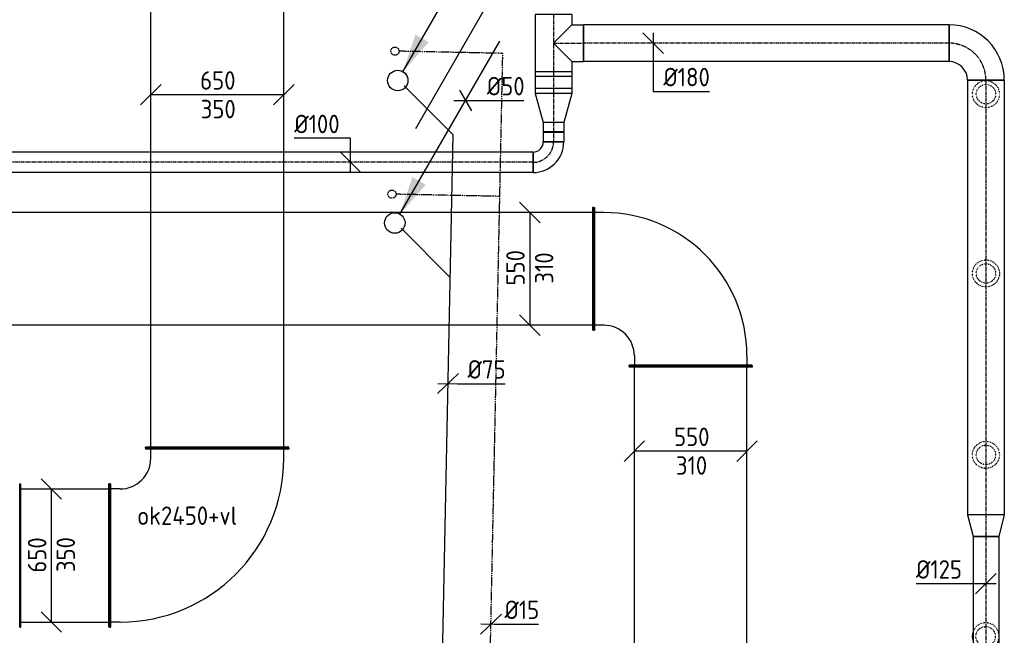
# Model space of a CAD drawing. Header units: millimetres. Extents: x -2770 to 48660, y -299 to 65946.
# Tile 22 of 39: x 24398 to 29209, y 22936 to 25942. Entities that reach past the tile are written whole.
import ezdxf

# ---------------------------------------------------------------- set-up
doc = ezdxf.new("R2010")
doc.units = ezdxf.units.MM
for name, pattern in [('2322109', [10, 5, -2, 1, -2]), ('2322121', [2000, 1000, 1000]), ('2322121_a', [2000, 1000, 1000]), ('CENTER2', [28.575, 19.05, -3.175, 3.175, -3.175]), ('SMALL_DASH', [1.5, 0.5, -1])]:
    doc.linetypes.add(name, pattern=pattern)
for name, color, linetype in [('WL524---', 4, '2322121'), ('WL531---', 5, '2322109'), ('WL570---_RETOUR', 4, 'SMALL_DASH'), ('WL570---_RETOUR_D', 4, 'Continuous'), ('WL570---_RETOUR_HL', 1, 'CENTER2'), ('WL570---_RETOUR_RST', 4, 'Continuous'), ('WL570---_TOEVOER_D', 3, 'Continuous'), ('WM524---', 1, 'Continuous'), ('WM531---', 1, 'Continuous'), ('WM570---_RETOUR', 1, 'Continuous'), ('WM570---_TOEVOER', 1, 'Continuous')]:
    doc.layers.add(name, color=color, linetype=linetype)
doc.styles.add('STABICAD-018', font='ISOCP.SHX', dxfattribs={"height": 90})

# ---------------------------------------------------------------- blocks, each defined once
blk = doc.blocks.new('*U453')
at = {"color": 0, "linetype": 'Continuous'}
for p, q in [((0, 300, -3005), (5, 300, -3005)), ((0, -300, -3005), (0, 300, -3005)), ((5, -300, -3005), (5, 300, -3005)), ((4921.4, 300, -3005), (4916.4, 300, -3005)), ((4916.4, -300, -3005), (4916.4, 300, -3005)), ((4921.4, -300, -3005), (4921.4, 300, -3005)), ((5, 275, -3005), (4916.4, 275, -3005)), ((5, -275, -3005), (4916.4, -275, -3005)), ((0, -300, -3005), (5, -300, -3005)), ((4921.4, -300, -3005), (4916.4, -300, -3005))]:
    blk.add_line(p, q, dxfattribs=at)
at = {"layer": 'WM570---_TOEVOER', "color": 2, "style": 'STABICAD-018'}
for tag, p in [('POSITIONCODE', (27526.6, 20759, 3005)), ('SECTIONCODE', (27526.6, 19707.8, 3005)), ('CODE', (27676.6, 19328.6, 3005))]:
    blk.add_attdef(tag, p, '', height=1.8, rotation=355, dxfattribs=at)
blk = doc.blocks.new('*U449')
at = {"color": 0, "linetype": 'Continuous'}
for p, q in [((-225, 50, -3005), (-325, -50, -3005)), ((325, 50, -3005), (225, -50, -3005)), ((275, 0, -3005), (-275, 0, -3005))]:
    blk.add_line(p, q, dxfattribs=at)
at = {"color": 0, "linetype": 'Continuous', "style": 'STABICAD-018'}
for s, p in [('550', (-81, 25, -3005)), ('310', (-72, -115, -3005))]:
    blk.add_text(s, height=90, dxfattribs=at).set_placement(p)
at = {"layer": 'WM570---_TOEVOER', "color": 2, "style": 'STABICAD-018'}
blk.add_attdef('CODE', (27676.6, 23834.9, 3005), '', height=1.8, dxfattribs=at)
blk = doc.blocks.new('*U451')
at = {"color": 0, "linetype": 'Continuous'}
for p, q in [((0, 300, -3005), (5, 300, -3005)), ((0, -300, -3005), (0, 300, -3005)), ((5, -300, -3005), (5, 300, -3005)), ((2992.3, 300, -3005), (2987.3, 300, -3005)), ((2987.3, -300, -3005), (2987.3, 300, -3005)), ((2992.3, -300, -3005), (2992.3, 300, -3005)), ((5, 275, -3005), (2987.3, 275, -3005)), ((5, -275, -3005), (2987.3, -275, -3005)), ((0, -300, -3005), (5, -300, -3005)), ((2992.3, -300, -3005), (2987.3, -300, -3005))]:
    blk.add_line(p, q, dxfattribs=at)
at = {"layer": 'WM570---_TOEVOER', "color": 2, "style": 'STABICAD-018'}
for tag, p in [('CODE', (27201.6, 24725, 3005)), ('POSITIONCODE', (25771.2, 24575, 3005)), ('SECTIONCODE', (26822.4, 24575, 3005))]:
    blk.add_attdef(tag, p, '', height=1.8, rotation=85, dxfattribs=at)
blk = doc.blocks.new('*U452')
at = {"color": 0, "linetype": 'Continuous'}
for p, q in [((-300, 475, -3005), (-300, 470, -3005)), ((300, 475, -3005), (-300, 475, -3005)), ((300, 470, -3005), (-300, 470, -3005)), ((-275, 425, -3005), (-275, 470, -3005)), ((275, 425, -3005), (275, 470, -3005)), ((300, 475, -3005), (300, 470, -3005)), ((-475, 300, -3005), (-470, 300, -3005)), ((-475, -300, -3005), (-475, 300, -3005)), ((-470, -300, -3005), (-470, 300, -3005)), ((-425, 275, -3005), (-470, 275, -3005)), ((-425, -275, -3005), (-470, -275, -3005)), ((-475, -300, -3005), (-470, -300, -3005))]:
    blk.add_line(p, q, dxfattribs=at)
for radius in [150, 700]:
    blk.add_arc((-425, 425, -3005), radius, 270, 0, dxfattribs=at)
at = {"layer": 'WM570---_TOEVOER', "color": 2, "style": 'STABICAD-018'}
for tag in ['SECTIONCODE', 'CODE', 'POSITIONCODE']:
    blk.add_attdef(tag, (27676.64, 24725, 3005), '', height=1.8, dxfattribs=at)
blk = doc.blocks.new('*U473')
at = {"color": 0, "linetype": 'Continuous'}
for p, q in [((0, 350, -2625), (5, 350, -2625)), ((0, -350, -2625), (0, 350, -2625)), ((5, -350, -2625), (5, 350, -2625)), ((440.5, 350, -2625), (435.5, 350, -2625)), ((435.5, -350, -2625), (435.5, 350, -2625)), ((440.5, -350, -2625), (440.5, 350, -2625)), ((5, 325, -2625), (435.5, 325, -2625)), ((5, -325, -2625), (435.5, -325, -2625)), ((0, -350, -2625), (5, -350, -2625)), ((440.5, -350, -2625), (435.5, -350, -2625))]:
    blk.add_line(p, q, dxfattribs=at)
at = {"layer": 'WM570---_TOEVOER', "color": 2, "style": 'STABICAD-018'}
for tag, p in [('SECTIONCODE', (24617.9, 23475, 2625)), ('POSITIONCODE', (24617.9, 23475, 2625)), ('CODE', (24398.2, 23325, 2625))]:
    blk.add_attdef(tag, p, '', height=1.8, dxfattribs=at)
blk = doc.blocks.new('*U472')
at = {"color": 0, "linetype": 'Continuous'}
for p, q in [((-350, 525, -2625), (-350, 520, -2625)), ((350, 525, -2625), (-350, 525, -2625)), ((350, 520, -2625), (-350, 520, -2625)), ((-325, 475, -2625), (-325, 520, -2625)), ((325, 475, -2625), (325, 520, -2625)), ((350, 525, -2625), (350, 520, -2625)), ((-525, 350, -2625), (-520, 350, -2625)), ((-525, -350, -2625), (-525, 350, -2625)), ((-520, -350, -2625), (-520, 350, -2625)), ((-475, 325, -2625), (-520, 325, -2625)), ((-475, -325, -2625), (-520, -325, -2625)), ((-525, -350, -2625), (-520, -350, -2625))]:
    blk.add_line(p, q, dxfattribs=at)
for radius in [150, 800]:
    blk.add_arc((-475, 475, -2625), radius, 270, 0, dxfattribs=at)
at = {"layer": 'WM570---_TOEVOER', "color": 2, "style": 'STABICAD-018'}
for tag in ['CODE', 'SECTIONCODE', 'POSITIONCODE']:
    blk.add_attdef(tag, (25363.7, 23325, 2625), '', height=1.8, dxfattribs=at)
blk = doc.blocks.new('*U471')
at = {"color": 0, "linetype": 'Continuous'}
for p, q in [((0, 350, -2625), (5, 350, -2625)), ((0, -350, -2625), (0, 350, -2625)), ((5, -350, -2625), (5, 350, -2625)), ((2319.5, 350, -2625), (2314.5, 350, -2625)), ((2314.5, -350, -2625), (2314.5, 350, -2625)), ((2319.5, -350, -2625), (2319.5, 350, -2625)), ((5, 325, -2625), (2314.5, 325, -2625)), ((5, -325, -2625), (2314.5, -325, -2625)), ((0, -350, -2625), (5, -350, -2625)), ((2319.5, -350, -2625), (2314.5, -350, -2625))]:
    blk.add_line(p, q, dxfattribs=at)
at = {"layer": 'WM570---_TOEVOER', "color": 2, "style": 'STABICAD-018'}
for tag, p in [('SECTIONCODE', (25213.7, 25009.2, 2625)), ('POSITIONCODE', (25213.7, 25009.2, 2625)), ('CODE', (25363.7, 23850, 2625))]:
    blk.add_attdef(tag, p, '', height=1.8, dxfattribs=at)
blk = doc.blocks.new('*U476')
at = {"color": 0, "linetype": 'Continuous'}
for p, q in [((-275, 50, -2625), (-375, -50, -2625)), ((375, 50, -2625), (275, -50, -2625)), ((325, 0, -2625), (-325, 0, -2625))]:
    blk.add_line(p, q, dxfattribs=at)
at = {"color": 0, "linetype": 'Continuous', "style": 'STABICAD-018'}
for s, p in [('650', (-83.7, 25, -2625)), ('350', (-81, -115, -2625))]:
    blk.add_text(s, height=90, dxfattribs=at).set_placement(p)
at = {"layer": 'WM570---_TOEVOER', "color": 2, "style": 'STABICAD-018'}
blk.add_attdef('CODE', (25363.7, 25575.3, 2625), '', height=1.8, dxfattribs=at)
blk = doc.blocks.new('*U468')
at = {"color": 0, "linetype": 'Continuous'}
for p, q in [((-50, 325, -3005), (50, 225, -3005)), ((0, 275, -3005), (0, -275, -3005)), ((-50, -225, -3005), (50, -325, -3005))]:
    blk.add_line(p, q, dxfattribs=at)
at = {"color": 0, "linetype": 'Continuous', "style": 'STABICAD-018'}
for s, p in [('550', (-25, -81, -3005)), ('310', (115, -72, -3005))]:
    blk.add_text(s, height=90, rotation=90, dxfattribs=at).set_placement(p)
at = {"layer": 'WM570---_TOEVOER', "color": 2, "style": 'STABICAD-018'}
blk.add_attdef('CODE', (26890.6, 24725, 3005), '', height=1.8, dxfattribs=at)
blk = doc.blocks.new('*U477')
at = {"color": 0, "linetype": 'Continuous'}
for p, q in [((50, 275, -2625), (-50, 375, -2625)), ((0, -325, -2625), (0, 325, -2625)), ((50, -375, -2625), (-50, -275, -2625))]:
    blk.add_line(p, q, dxfattribs=at)
at = {"color": 0, "linetype": 'Continuous', "style": 'STABICAD-018'}
for s, p in [('650', (-25, -83.7, -2625)), ('350', (115, -81, -2625))]:
    blk.add_text(s, height=90, rotation=90, dxfattribs=at).set_placement(p)
at = {"layer": 'WM570---_TOEVOER', "color": 2, "style": 'STABICAD-018'}
blk.add_attdef('CODE', (24553.2, 23325, 2625), '', height=1.8, dxfattribs=at)
blk = doc.blocks.new('*U488')
at = {"color": 2, "linetype": 'SMALL_DASH'}
for radius in [66, 47.5]:
    blk.add_circle((0, 0, 600), radius, dxfattribs=at)
at = {"layer": 'WM570---_RETOUR', "color": 2, "style": 'STABICAD-018'}
for tag, p in [('CODE', (29119.6, 25678, -600)), ('SECTIONCODE', (29119.6, 25578, -600)), ('MATERIALCODE', (29119.6, 25578, -600)), ('POSITIONCODE', (29119.6, 25578, -600)), ('FLOWPREFIX', (29342.1, 25538, -600)), ('FLOW', (29364.6, 25538, -600)), ('FLOWSUFFIX', (29387.1, 25538, -600))]:
    blk.add_attdef(tag, p, '', height=1.8, dxfattribs=at)
at = {"layer": 'WM570---_RETOUR', "color": 1, "style": 'STABICAD-018'}
blk.add_attdef('PRODUCTCODE', (28919.6, 25618, -600), '', height=1.8, dxfattribs=at)
blk = doc.blocks.new('*U490')
at = {"color": 2, "linetype": 'SMALL_DASH'}
for radius in [66, 47.5]:
    blk.add_circle((0, 0, 600), radius, dxfattribs=at)
at = {"layer": 'WM570---_RETOUR', "color": 2, "style": 'STABICAD-018'}
for tag, p in [('CODE', (29119.5, 24802.7, -600)), ('SECTIONCODE', (29119.5, 24702.7, -600)), ('MATERIALCODE', (29119.5, 24702.7, -600)), ('POSITIONCODE', (29119.5, 24702.7, -600)), ('FLOWPREFIX', (29342, 24662.7, -600)), ('FLOW', (29364.5, 24662.7, -600)), ('FLOWSUFFIX', (29387, 24662.7, -600))]:
    blk.add_attdef(tag, p, '', height=1.8, dxfattribs=at)
at = {"layer": 'WM570---_RETOUR', "color": 1, "style": 'STABICAD-018'}
blk.add_attdef('PRODUCTCODE', (28919.5, 24742.7, -600), '', height=1.8, dxfattribs=at)
blk = doc.blocks.new('*U489')
at = {"color": 2, "linetype": 'SMALL_DASH'}
for radius in [66, 47.5]:
    blk.add_circle((0, 0, 600), radius, dxfattribs=at)
at = {"layer": 'WM570---_RETOUR', "color": 2, "style": 'STABICAD-018'}
for tag, p in [('CODE', (29119.2, 23916.5, -600)), ('SECTIONCODE', (29119.2, 23816.5, -600)), ('MATERIALCODE', (29119.2, 23816.5, -600)), ('POSITIONCODE', (29119.2, 23816.5, -600)), ('FLOWPREFIX', (29341.7, 23776.5, -600)), ('FLOW', (29364.2, 23776.5, -600)), ('FLOWSUFFIX', (29386.7, 23776.5, -600))]:
    blk.add_attdef(tag, p, '', height=1.8, dxfattribs=at)
at = {"layer": 'WM570---_RETOUR', "color": 1, "style": 'STABICAD-018'}
blk.add_attdef('PRODUCTCODE', (28919.2, 23856.5, -600), '', height=1.8, dxfattribs=at)
blk = doc.blocks.new('*U487')
at = {"color": 2, "linetype": 'SMALL_DASH'}
blk.add_circle((0, 0, 600), 47.5, dxfattribs=at)
for start, end in [(14.5602, 157.828), (202.172, 345.4398)]:
    blk.add_arc((0, 0, 600), 66, start, end, dxfattribs=at)
at = {"color": 0, "linetype": 'Continuous'}
for start, end in [(157.828, 202.172), (345.4398, 14.5602)]:
    blk.add_arc((0, 0, 600), 66, start, end, dxfattribs=at)
at = {"layer": 'WM570---_RETOUR', "color": 2, "style": 'STABICAD-018'}
for tag, p in [('CODE', (29117.8, 23030.4, -600)), ('SECTIONCODE', (29117.8, 22930.4, -600)), ('MATERIALCODE', (29117.8, 22930.4, -600)), ('POSITIONCODE', (29117.8, 22930.4, -600)), ('FLOWPREFIX', (29340.3, 22890.4, -600)), ('FLOW', (29362.8, 22890.4, -600)), ('FLOWSUFFIX', (29385.3, 22890.4, -600))]:
    blk.add_attdef(tag, p, '', height=1.8, dxfattribs=at)
at = {"layer": 'WM570---_RETOUR', "color": 1, "style": 'STABICAD-018'}
blk.add_attdef('PRODUCTCODE', (28917.8, 22970.4, -600), '', height=1.8, dxfattribs=at)
blk = doc.blocks.new('*U502')
at = {"color": 0, "linetype": 'Continuous'}
for p, q in [((0, 90, -2750), (1786.5, 90, -2750)), ((0, -90, -2750), (0, 90, -2750)), ((1786.5, 90, -2750), (1786.5, -90, -2750)), ((0, -90, -2750), (1786.5, -90, -2750))]:
    blk.add_line(p, q, dxfattribs=at)
at = {"layer": 'WL570---_RETOUR_HL', "linetype": 'CENTER2'}
blk.add_line((0, 0, -2750), (1786.5, 0, -2750), dxfattribs=at)
at = {"layer": 'WM570---_RETOUR', "color": 2, "style": 'STABICAD-018'}
for tag, p in [('SECTIONCODE', (27956.4, 25977.1, 2750)), ('POSITIONCODE', (27956.4, 25977.1, 2750)), ('CODE', (28939.1, 25827.1, 2750))]:
    blk.add_attdef(tag, p, '', height=1.8, dxfattribs=at)
blk = doc.blocks.new('*U503')
at = {"color": 0, "linetype": 'Continuous'}
for p, q in [((-90, 90, -2750), (-90, 146.1, -2750)), ((-90, 146.1, -2750), (90, 146.1, -2750)), ((90, 90, -2750), (90, 146.1, -2750)), ((-139.3, 90, -2750), (-90, 90, -2750)), ((-139.3, 90, -2750), (-139.3, -90, -2750)), ((-90, 90, -2750), (0, 0, -2750)), ((90, 90, -2750), (0, 0, -2750)), ((90, 90, -2750), (139.3, 90, -2750)), ((139.3, 90, -2750), (139.3, -90, -2750)), ((-139.3, -90, -2750), (139.3, -90, -2750))]:
    blk.add_line(p, q, dxfattribs=at)
at = {"layer": 'WL570---_RETOUR_HL', "linetype": 'CENTER2'}
for p, q in [((0, 0, -2750), (0, 146.1, -2750)), ((-139.3, 0, -2750), (139.3, 0, -2750))]:
    blk.add_line(p, q, dxfattribs=at)
at = {"layer": 'WM570---_RETOUR', "color": 2, "style": 'STABICAD-018'}
for tag in ['CODE', 'SECTIONCODE', 'POSITIONCODE']:
    blk.add_attdef(tag, (27006.6, 25827.1, 2750), '', height=1.8, dxfattribs=at)
blk = doc.blocks.new('*U501')
at = {"color": 0, "linetype": 'Continuous'}
for p, q in [((-180, -90, -2750), (-180, 90, -2750)), ((90, -180, -2750), (-90, -180, -2750))]:
    blk.add_line(p, q, dxfattribs=at)
for radius in [270, 90]:
    blk.add_arc((-180, -180, -2750), radius, 0, 90, dxfattribs=at)
at = {"layer": 'WL570---_RETOUR_HL', "linetype": 'CENTER2'}
blk.add_arc((-180, -180, -2750), 180, 0, 90, dxfattribs=at)
at = {"layer": 'WM570---_RETOUR', "color": 2, "style": 'STABICAD-018'}
for tag in ['CODE', 'SECTIONCODE', 'POSITIONCODE']:
    blk.add_attdef(tag, (29119.1, 25827.1, 2750), '', height=1.8, dxfattribs=at)
blk = doc.blocks.new('*U500')
at = {"color": 0, "linetype": 'Continuous'}
for p, q in [((0, 90, -2750), (2122.6, 90, -2750)), ((0, -90, -2750), (0, 90, -2750)), ((2122.6, 90, -2750), (2122.6, -90, -2750)), ((0, -90, -2750), (2122.6, -90, -2750))]:
    blk.add_line(p, q, dxfattribs=at)
at = {"layer": 'WL570---_RETOUR_HL', "linetype": 'CENTER2'}
blk.add_line((0, 0, -2750), (2122.6, 0, -2750), dxfattribs=at)
at = {"layer": 'WM570---_RETOUR', "color": 2, "style": 'STABICAD-018'}
for tag in ['CODE', 'SECTIONCODE', 'POSITIONCODE']:
    blk.add_attdef(tag, (29119.1, 25647.1, 2750), '', height=1.8, dxfattribs=at)
blk = doc.blocks.new('*U496')
at = {"color": 0, "linetype": 'Continuous'}
for p, q in [((0, 90, -2750), (106.1, 62.5, -2750)), ((0, 90, -2750), (0, -90, -2750)), ((106.1, 62.5, -2750), (106.1, -62.5, -2750)), ((0, -90, -2750), (106.1, -62.5, -2750))]:
    blk.add_line(p, q, dxfattribs=at)
at = {"layer": 'WL570---_RETOUR_HL', "linetype": 'CENTER2'}
blk.add_line((0, 0, -2750), (106.1, 0, -2750), dxfattribs=at)
for centre in [(0, 0, -2750), (106.1, 0, -2750)]:
    blk.add_circle(centre, 0.0125, dxfattribs=at)
at = {"layer": 'WM570---_RETOUR', "color": 2, "style": 'STABICAD-018'}
for tag, p in [('CODE', (29119.1, 23624.6, 2750)), ('SECTIONCODE', (29119.1, 23524.6, 2750)), ('POSITIONCODE', (29119.1, 23524.6, 2750))]:
    blk.add_attdef(tag, p, '', height=1.8, dxfattribs=at)
blk = doc.blocks.new('*U494')
at = {"color": 0, "linetype": 'Continuous'}
for p, q in [((0, 62.5, -2750), (614.2, 62.5, -2750)), ((0, -62.5, -2750), (0, 62.5, -2750)), ((614.2, 62.5, -2750), (614.2, -62.5, -2750)), ((0, -62.5, -2750), (614.2, -62.5, -2750))]:
    blk.add_line(p, q, dxfattribs=at)
at = {"layer": 'WL570---_RETOUR_HL', "linetype": 'CENTER2'}
blk.add_line((0, 0, -2750), (614.2, 0, -2750), dxfattribs=at)
at = {"layer": 'WM570---_RETOUR', "color": 2, "style": 'STABICAD-018'}
for tag in ['CODE', 'SECTIONCODE', 'POSITIONCODE']:
    blk.add_attdef(tag, (29119.1, 23418.5, 2750), '', height=1.8, dxfattribs=at)
blk = doc.blocks.new('*U515')
at = {"color": 0, "linetype": 'Continuous'}
for p, q in [((50, -50, -2750), (-50, 50, -2750)), ((0, 50, -2750), (0, -235.4, -2750)), ((0, -235.4, -2750), (275.1, -235.4, -2750))]:
    blk.add_line(p, q, dxfattribs=at)
at = {"color": 0, "linetype": 'Continuous', "style": 'STABICAD-018'}
blk.add_text('%%c180', height=90, dxfattribs=at).set_placement((50, -210.4, -2750))
at = {"layer": 'WM570---_TOEVOER', "color": 2, "style": 'STABICAD-018'}
blk.add_attdef('CODE', (27493.5, 25827.1, 2750), '', height=1.8, dxfattribs=at)
blk = doc.blocks.new('*U504')
at = {"color": 0, "linetype": 'Continuous'}
for p, q in [((-53.1, 90, -2750), (29.7, 90, -2750)), ((-53.1, 90, -2750), (-53.1, -90, -2750)), ((-29.7, 90, -2750), (53.1, 90, -2750)), ((-29.7, 90, -2750), (-29.7, -90, -2750)), ((29.7, 90, -2750), (29.7, -90, -2750)), ((53.1, 90, -2750), (53.1, -90, -2750)), ((-53.1, -90, -2750), (29.7, -90, -2750)), ((-29.7, -90, -2750), (53.1, -90, -2750))]:
    blk.add_line(p, q, dxfattribs=at)
at = {"layer": 'WL570---_RETOUR_HL', "linetype": 'CENTER2'}
blk.add_line((-53.1, 0, -2750), (53.1, 0, -2750), dxfattribs=at)
at = {"layer": 'WM570---_RETOUR', "color": 2, "style": 'STABICAD-018'}
for tag in ['CODE', 'SECTIONCODE', 'POSITIONCODE']:
    blk.add_attdef(tag, (27006.6, 25634.7, 2750), '', height=1.8, dxfattribs=at)
blk = doc.blocks.new('*U505')
at = {"color": 0, "linetype": 'Continuous'}
for p, q in [((0, 90, -2750), (141.1, 50, -2750)), ((0, 90, -2750), (0, -90, -2750)), ((141.1, 50, -2750), (141.1, -50, -2750)), ((0, -90, -2750), (141.1, -50, -2750))]:
    blk.add_line(p, q, dxfattribs=at)
at = {"layer": 'WL570---_RETOUR_HL', "linetype": 'CENTER2'}
blk.add_line((0, 0, -2750), (141.1, 0, -2750), dxfattribs=at)
for centre in [(0, 0, -2750), (141.1, 0, -2750)]:
    blk.add_circle(centre, 0.0125, dxfattribs=at)
at = {"layer": 'WM570---_RETOUR', "color": 2, "style": 'STABICAD-018'}
for tag, p in [('CODE', (27006.6, 25681.6, 2750)), ('SECTIONCODE', (27006.6, 25581.6, 2750)), ('POSITIONCODE', (27006.6, 25581.6, 2750))]:
    blk.add_attdef(tag, p, '', height=1.8, dxfattribs=at)
blk = doc.blocks.new('*U506')
at = {"color": 0, "linetype": 'Continuous'}
for p, q in [((-47.6, 50, -2750), (-1.6, 50, -2750)), ((-47.6, 50, -2750), (-47.6, -50, -2750)), ((-1.6, 50, -2750), (-1.6, -50, -2750)), ((1.6, 50, -2750), (47.6, 50, -2750)), ((1.6, 50, -2750), (1.6, -50, -2750)), ((47.6, 50, -2750), (47.6, -50, -2750)), ((-1.6, 47.5, -2750), (1.6, 47.5, -2750)), ((-1.6, -47.5, -2750), (1.6, -47.5, -2750)), ((-47.6, -50, -2750), (-1.6, -50, -2750)), ((1.6, -50, -2750), (47.6, -50, -2750))]:
    blk.add_line(p, q, dxfattribs=at)
at = {"layer": 'WL570---_RETOUR_HL', "linetype": 'CENTER2'}
blk.add_line((-47.6, 0, -2750), (47.6, 0, -2750), dxfattribs=at)
at = {"layer": 'WM570---_RETOUR', "color": 2, "style": 'STABICAD-018'}
for tag in ['CODE', 'SECTIONCODE', 'POSITIONCODE']:
    blk.add_attdef(tag, (27006.6, 25392.9, 2750), '', height=1.8, dxfattribs=at)
blk = doc.blocks.new('*U507')
at = {"color": 0, "linetype": 'Continuous'}
for p, q in [((-100, -50, -2750), (-100, 50, -2750)), ((50, -100, -2750), (-50, -100, -2750))]:
    blk.add_line(p, q, dxfattribs=at)
for radius, start in [(150, 0), (50, 360)]:
    blk.add_arc((-100, -100, -2750), radius, start, 90, dxfattribs=at)
at = {"layer": 'WL570---_RETOUR_HL', "linetype": 'CENTER2'}
blk.add_arc((-100, -100, -2750), 100, 0, 90, dxfattribs=at)
at = {"layer": 'WM570---_RETOUR', "color": 2, "style": 'STABICAD-018'}
for tag, p in [('CODE', (27006.6, 25345.3, 2750)), ('SECTIONCODE', (27006.6, 25245.3, 2750)), ('POSITIONCODE', (27006.6, 25245.3, 2750))]:
    blk.add_attdef(tag, p, '', height=1.8, dxfattribs=at)
blk = doc.blocks.new('*U508')
at = {"color": 0, "linetype": 'Continuous'}
for p, q in [((0, 50, -2750), (3468.8, 50, -2750)), ((0, -50, -2750), (0, 50, -2750)), ((3468.8, 50, -2750), (3468.8, -50, -2750)), ((0, -50, -2750), (3468.8, -50, -2750))]:
    blk.add_line(p, q, dxfattribs=at)
at = {"layer": 'WL570---_RETOUR_HL', "linetype": 'CENTER2'}
blk.add_line((0, 0, -2750), (3468.8, 0, -2750), dxfattribs=at)
at = {"layer": 'WM570---_RETOUR', "color": 2, "style": 'STABICAD-018'}
for tag in ['CODE', 'SECTIONCODE', 'POSITIONCODE']:
    blk.add_attdef(tag, (26906.6, 25245.3, 2750), '', height=1.8, dxfattribs=at)
blk = doc.blocks.new('*U516')
at = {"color": 0, "linetype": 'Continuous'}
for p, q in [((0, 117.2, -2750), (-275.1, 117.2, -2750)), ((0, -50, -2750), (0, 117.2, -2750)), ((50, -50, -2750), (-50, 50, -2750))]:
    blk.add_line(p, q, dxfattribs=at)
at = {"color": 0, "linetype": 'Continuous', "style": 'STABICAD-018'}
blk.add_text('%%c100', height=90, dxfattribs=at).set_placement((-275.1, 142.2, -2750))
at = {"layer": 'WM570---_TOEVOER', "color": 2, "style": 'STABICAD-018'}
blk.add_attdef('CODE', (26015.2, 25245.3, 2750), '', height=1.8, dxfattribs=at)
blk = doc.blocks.new('*U510')
at = {"color": 0, "linetype": 'Continuous'}
for p, q in [((-50, -50, -2750), (50, 50, -2750)), ((-62.5, 0, -2750), (-341.2, 0, -2750)), ((50, 0, -2750), (-62.5, 0, -2750))]:
    blk.add_line(p, q, dxfattribs=at)
at = {"color": 0, "linetype": 'Continuous', "style": 'STABICAD-018'}
blk.add_text('%%c125', height=90, dxfattribs=at).set_placement((-341.2, 25, -2750))
at = {"layer": 'WM570---_TOEVOER', "color": 2, "style": 'STABICAD-018'}
blk.add_attdef('CODE', (29119.1, 23187.2, 2750), '', height=1.8, dxfattribs=at)
blk = doc.blocks.new('*U518')
at = {"linetype": 'SMALL_DASH'}
blk.add_hatch(color=2, dxfattribs=at).paths.add_polyline_path([(-25, -43.3), (-106.7, -284.8), (-193.3, -234.8)], flags=0)
at = {"color": 0, "linetype": 'SMALL_DASH'}
blk.add_line((0, 0), (0, 0, 1), dxfattribs=at)
at = {"color": 2, "linetype": 'Continuous'}
blk.add_line((-25, -43.3, 1), (-675, -1169.1, 1), dxfattribs=at)
at = {"color": 0, "linetype": 'SMALL_DASH'}
blk.add_circle((0, 0, 1), 50, dxfattribs=at)
at = {"color": 2, "linetype": 'SMALL_DASH'}
blk.add_circle((0, 0, 1), 50, dxfattribs=at)
at = {"layer": 'WM570---_TOEVOER', "color": 2, "style": 'STABICAD-018'}
for tag, p in [('SECTIONCODE', (26603.4, 26747.6, 149)), ('POSITIONCODE', (26603.4, 26747.6, 149)), ('CODE', (26603.4, 26697.6, -1)), ('FLOORCODE', (26653.4, 26597.6, -1))]:
    blk.add_attdef(tag, p, '', height=1.8, dxfattribs=at)
blk = doc.blocks.new('*U535')
at = {"linetype": '2322121'}
blk.add_hatch(color=2, dxfattribs=at).paths.add_polyline_path([(25, 43.3), (86.3, 224.4), (151.2, 186.9)], flags=0)
at = {"color": 2, "linetype": '2322121_a'}
blk.add_line((25, 43.3, 3000), (512.5, 887.7, 3000), dxfattribs=at)
at = {"color": 0, "linetype": '2322121'}
blk.add_line((0, 0), (0, 0, 3000), dxfattribs=at)
blk.add_circle((0, 0, 3000), 50, dxfattribs=at)
at = {"color": 2, "linetype": '2322121'}
blk.add_circle((0, 0, 3000), 50, dxfattribs=at)
at = {"layer": 'WM570---_RETOUR', "color": 2, "style": 'STABICAD-018'}
for tag, p in [('SECTIONCODE', (26153.2, 21365.9, 1499.5)), ('POSITIONCODE', (26153.2, 21365.9, 1499.5)), ('CODE', (26153.2, 21315.9)), ('FLOORCODE', (26203.2, 21215.9))]:
    blk.add_attdef(tag, p, '', height=1.8, dxfattribs=at)
blk = doc.blocks.new('*U536')
at = {"linetype": '2322121'}
blk.add_hatch(color=2, dxfattribs=at).paths.add_polyline_path([(25, 43.3), (86.3, 224.4), (151.2, 186.9)], flags=0)
at = {"color": 2, "linetype": '2322121_a'}
blk.add_line((25, 43.3, 3000), (512.5, 887.7, 3000), dxfattribs=at)
at = {"color": 0, "linetype": '2322121'}
blk.add_line((0, 0), (0, 0, 3000), dxfattribs=at)
blk.add_circle((0, 0, 3000), 50, dxfattribs=at)
at = {"color": 2, "linetype": '2322121'}
blk.add_circle((0, 0, 3000), 50, dxfattribs=at)
at = {"layer": 'WM570---_RETOUR', "color": 2, "style": 'STABICAD-018'}
for tag, p in [('SECTIONCODE', (26245.5, 25794.7, 1499.5)), ('POSITIONCODE', (26245.5, 25794.7, 1499.5)), ('CODE', (26245.5, 25744.7)), ('FLOORCODE', (26295.5, 25644.7))]:
    blk.add_attdef(tag, p, '', height=1.8, dxfattribs=at)
blk = doc.blocks.new('*U539')
at = {"color": 0, "linetype": 'Continuous'}
for p, q in [((-51, -48.9), (51, 48.9)), ((-50, 1), (45.6, -0.9)), ((45.6, -0.9), (279.3, -0.9))]:
    blk.add_line(p, q, dxfattribs=at)
at = {"color": 0, "linetype": 'Continuous', "style": 'STABICAD-018'}
blk.add_text('%%c75', height=90, dxfattribs=at).set_placement((95.6, 24.1))
at = {"layer": 'WM570---_RETOUR', "color": 2, "style": 'STABICAD-018'}
blk.add_attdef('CODE', (26491.3, 24164.9), '', height=1.8, dxfattribs=at)
blk = doc.blocks.new('*U540')
at = {"color": 0, "linetype": 'Continuous'}
for p, q in [((-28.9, 50), (28.9, -50)), ((-57.7, 0), (54.7, 0)), ((54.7, 0), (284.7, 0))]:
    blk.add_line(p, q, dxfattribs=at)
at = {"color": 0, "linetype": 'Continuous', "style": 'STABICAD-018'}
blk.add_text('%%c50', height=90, dxfattribs=at).set_placement((104.7, 25))
at = {"layer": 'WM570---_RETOUR', "color": 2, "style": 'STABICAD-018'}
blk.add_attdef('CODE', (26576.4, 25547.2), '', height=1.8, dxfattribs=at)
blk = doc.blocks.new('*U549')
at = {"color": 0, "linetype": '2322109'}
blk.add_circle((0, 0), 20, dxfattribs=at)
at = {"layer": 'WM570---_RETOUR', "color": 2, "style": 'STABICAD-018'}
for tag in ['CODE', 'CODE2', 'SECTIONCODE', 'INDICATIONTEXT', 'LABEL', 'POSITIONCODE']:
    blk.add_attdef(tag, (26139.4, 21356.3), '', height=1.2, dxfattribs=at)
at = {"layer": 'WM570---_RETOUR', "color": 1, "style": 'STABICAD-018'}
blk.add_attdef('PRODUCTCODE', (26139.4, 21356.3), '', height=1.8, dxfattribs=at)
blk = doc.blocks.new('*U560')
at = {"color": 0, "linetype": 'Continuous'}
for p, q in [((-51, -48.9), (51, 48.9)), ((-50, 1), (16.6, -0.3)), ((16.6, -0.3), (232.3, -0.3))]:
    blk.add_line(p, q, dxfattribs=at)
at = {"color": 0, "linetype": 'Continuous', "style": 'STABICAD-018'}
blk.add_text('%%c15', height=90, dxfattribs=at).set_placement((66.6, 24.7))
at = {"layer": 'WM570---_TOEVOER', "color": 2, "style": 'STABICAD-018'}
blk.add_attdef('CODE', (26700.6, 22990.4), '', height=1.2, dxfattribs=at)

msp = doc.modelspace()

# ---------------------------------------------------------------- linework, layer by layer
at = {"layer": 'WL524---', "linetype": '2322121'}
for p, q in [((26516.6, 25379), (26276.4, 25619.2)), ((26448.4, 22106.4), (26516.6, 25379)), ((26502.1, 24683.3), (26261.9, 24923.5))]:
    msp.add_line(p, q, dxfattribs=at)
at = {"layer": 'WL531---', "linetype": '2322109'}
for p, q in [((26758.7, 25777.3), (26251.8, 25787.9)), ((26666.4, 21345.3), (26758.7, 25777.3)), ((26744.1, 25078.9), (26237.2, 25089.4))]:
    msp.add_line(p, q, dxfattribs=at)

# ---------------------------------------------------------------- block references
at = {"layer": 'WL524---', "linetype": '2322121'}
for name, p in [('*U536', (26245.5, 25644.7)), ('*U535', (26231, 24949))]:
    msp.add_blockref(name, p, dxfattribs=at)
at = {"layer": 'WL531---', "linetype": '2322109'}
for p in [(26231.8, 25788.3), (26217.2, 25089.9)]:
    msp.add_blockref('*U549', p, dxfattribs=at)
at = {"layer": 'WL570---_RETOUR', "linetype": 'SMALL_DASH'}
msp.add_blockref('*U518', (27006.6, 26577.8), dxfattribs=at)
at = {"layer": 'WL570---_RETOUR_D', "linetype": 'Continuous'}
for name, p, rotation in [('*U471', (25363.7, 23850, 2625), 90.00000000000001), ('*U503', (27006.6, 25827.1, 2750), 270), ('*U502', (28939.1, 25827.1, 2750), 180), ('*U504', (27006.6, 25634.7, 2750), 270), ('*U500', (29119.1, 25647.1, 2750), 270), ('*U505', (27006.6, 25581.6, 2750), 270), ('*U506', (27006.6, 25392.9, 2750), 270), ('*U507', (27006.6, 25245.3, 2750), 270), ('*U508', (26906.6, 25245.3, 2750), 180), ('*U496', (29119.1, 23524.6, 2750), 270), ('*U494', (29119.1, 23418.5, 2750), 269.9999999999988)]:
    msp.add_blockref(name, p, dxfattribs=dict(at, rotation=rotation))
for name, p in [('*U501', (29119.1, 25827.1, 2750)), ('*U472', (25363.7, 23325, 2625)), ('*U473', (24398.2, 23325, 2625))]:
    msp.add_blockref(name, p, dxfattribs=at)
at = {"layer": 'WL570---_RETOUR_RST', "linetype": 'Continuous'}
for name, p in [('*U488', (29119.6, 25578, -600)), ('*U490', (29119.5, 24702.7, -600)), ('*U489', (29119.2, 23816.5, -600)), ('*U487', (29117.8, 22930.4, -600))]:
    msp.add_blockref(name, p, dxfattribs=at)
at = {"layer": 'WL570---_TOEVOER_D', "linetype": 'Continuous'}
for name, p, rotation in [('*U451', (27201.6, 24725, 3005), 180), ('*U452', (27676.6, 24725, 3005), 90.00000000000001), ('*U453', (27676.6, 19328.6, 3005), 90.00000000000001)]:
    msp.add_blockref(name, p, dxfattribs=dict(at, rotation=rotation))
at = {"layer": 'WM524---', "linetype": 'Continuous'}
for name, p in [('*U540', (26576.4, 25547.2)), ('*U539', (26491.3, 24164.9))]:
    msp.add_blockref(name, p, dxfattribs=at)
at = {"layer": 'WM531---', "linetype": 'Continuous'}
msp.add_blockref('*U560', (26700.6, 22990.4), dxfattribs=at)
at = {"layer": 'WM570---_RETOUR', "linetype": 'Continuous'}
for name, p in [('*U515', (27493.5, 25827.1, 2750)), ('*U476', (25363.7, 25575.3, 2625)), ('*U516', (26015.2, 25245.3, 2750)), ('*U477', (24553.2, 23325, 2625)), ('*U510', (29119.1, 23187.2, 2750))]:
    msp.add_blockref(name, p, dxfattribs=at)
at = {"layer": 'WM570---_TOEVOER', "linetype": 'Continuous'}
for name, p in [('*U468', (26890.6, 24725, 3005)), ('*U449', (27676.6, 23834.9, 3005))]:
    msp.add_blockref(name, p, dxfattribs=at)

# ---------------------------------------------------------------- texts
at = {"layer": 'WM570---_RETOUR', "linetype": 'Continuous', "style": 'STABICAD-018'}
msp.add_text('ok2450+vl', height=90, dxfattribs=at).set_placement((24972.2, 23474.7))

doc.saveas('drawing.dxf')
